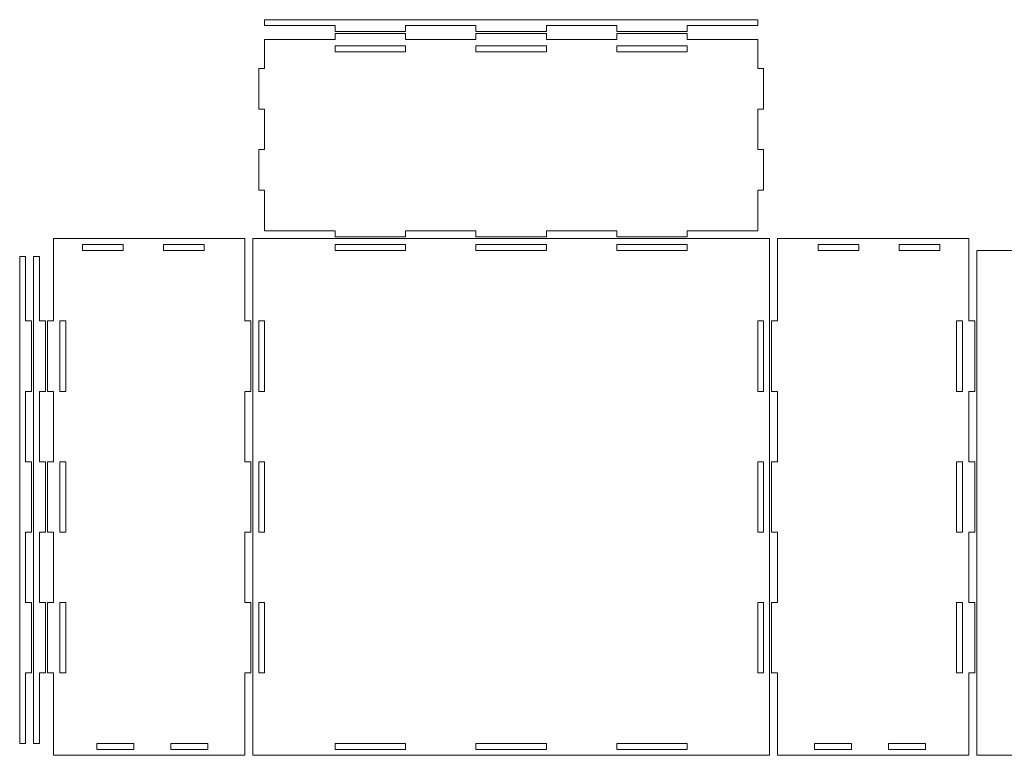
# Model space of a CAD drawing. Header units: millimetres. Extents: x -516 to 475, y -397 to 201.
# Tile 6 of 7: x -516 to -21, y -170 to 201. Entities that reach past the tile are written whole.
import ezdxf

# ---------------------------------------------------------------- set-up
doc = ezdxf.new("R2010")
doc.units = ezdxf.units.MM
doc.header["$MEASUREMENT"] = 0
doc.layers.add('Layer 1', color=7, linetype='Continuous')

msp = doc.modelspace()

# ---------------------------------------------------------------- linework, layer by layer
at = {"layer": 'Layer 1', "color": 250, "lineweight": 9}
for points, knots in [([(-392.6756, 200.6898), (-392.6756, 200.6898), (-144.6756, 200.6898), (-144.6756, 200.6898), (-144.6756, 200.6898), (-144.6756, 200.6898), (-144.6756, 197.6898), (-144.6756, 197.6898), (-144.6756, 197.6898), (-144.6756, 197.6898), (-180.1042, 197.6898), (-180.1042, 197.6898), (-180.1042, 197.6898), (-180.1042, 197.6898), (-180.1042, 194.6898), (-180.1042, 194.6898), (-180.1042, 194.6898), (-180.1042, 194.6898), (-215.5327, 194.6898), (-215.5327, 194.6898), (-215.5327, 194.6898), (-215.5327, 194.6898), (-215.5327, 197.6898), (-215.5327, 197.6898), (-215.5327, 197.6898), (-215.5327, 197.6898), (-250.9613, 197.6898), (-250.9613, 197.6898), (-250.9613, 197.6898), (-250.9613, 197.6898), (-250.9613, 194.6898), (-250.9613, 194.6898), (-250.9613, 194.6898), (-250.9613, 194.6898), (-286.3899, 194.6898), (-286.3899, 194.6898), (-286.3899, 194.6898), (-286.3899, 194.6898), (-286.3899, 197.6898), (-286.3899, 197.6898), (-286.3899, 197.6898), (-286.3899, 197.6898), (-321.8185, 197.6898), (-321.8185, 197.6898), (-321.8185, 197.6898), (-321.8185, 197.6898), (-321.8185, 194.6898), (-321.8185, 194.6898), (-321.8185, 194.6898), (-321.8185, 194.6898), (-357.247, 194.6898), (-357.247, 194.6898), (-357.247, 194.6898), (-357.247, 194.6898), (-357.247, 197.6898), (-357.247, 197.6898), (-357.247, 197.6898), (-357.247, 197.6898), (-392.6756, 197.6898), (-392.6756, 197.6898), (-392.6756, 197.6898), (-392.6756, 197.6898), (-392.6756, 200.6898), (-392.6756, 200.6898)], [0, 0, 0, 0, 0.05882353, 0.05882353, 0.05882353, 0.05882353, 0.11764706, 0.11764706, 0.11764706, 0.11764706, 0.17647059, 0.17647059, 0.17647059, 0.17647059, 0.23529412, 0.23529412, 0.23529412, 0.23529412, 0.29411765, 0.29411765, 0.29411765, 0.29411765, 0.35294118, 0.35294118, 0.35294118, 0.35294118, 0.41176471, 0.41176471, 0.41176471, 0.41176471, 0.47058824, 0.47058824, 0.47058824, 0.47058824, 0.52941176, 0.52941176, 0.52941176, 0.52941176, 0.58823529, 0.58823529, 0.58823529, 0.58823529, 0.64705882, 0.64705882, 0.64705882, 0.64705882, 0.70588235, 0.70588235, 0.70588235, 0.70588235, 0.76470588, 0.76470588, 0.76470588, 0.76470588, 0.82352941, 0.82352941, 0.82352941, 0.82352941, 0.88235294, 0.88235294, 0.88235294, 0.88235294, 1, 1, 1, 1]), ([(-392.6756, 190.6898), (-392.6756, 190.6898), (-357.247, 190.6898), (-357.247, 190.6898), (-357.247, 190.6898), (-357.247, 190.6898), (-357.247, 193.6898), (-357.247, 193.6898), (-357.247, 193.6898), (-357.247, 193.6898), (-321.8185, 193.6898), (-321.8185, 193.6898), (-321.8185, 193.6898), (-321.8185, 193.6898), (-321.8185, 190.6898), (-321.8185, 190.6898), (-321.8185, 190.6898), (-321.8185, 190.6898), (-286.3899, 190.6898), (-286.3899, 190.6898), (-286.3899, 190.6898), (-286.3899, 190.6898), (-286.3899, 193.6898), (-286.3899, 193.6898), (-286.3899, 193.6898), (-286.3899, 193.6898), (-250.9613, 193.6898), (-250.9613, 193.6898), (-250.9613, 193.6898), (-250.9613, 193.6898), (-250.9613, 190.6898), (-250.9613, 190.6898), (-250.9613, 190.6898), (-250.9613, 190.6898), (-215.5327, 190.6898), (-215.5327, 190.6898), (-215.5327, 190.6898), (-215.5327, 190.6898), (-215.5327, 193.6898), (-215.5327, 193.6898), (-215.5327, 193.6898), (-215.5327, 193.6898), (-180.1042, 193.6898), (-180.1042, 193.6898), (-180.1042, 193.6898), (-180.1042, 193.6898), (-180.1042, 190.6898), (-180.1042, 190.6898), (-180.1042, 190.6898), (-180.1042, 190.6898), (-144.6756, 190.6898), (-144.6756, 190.6898), (-144.6756, 190.6898), (-144.6756, 190.6898), (-144.6756, 176.0898), (-144.6756, 176.0898), (-144.6756, 176.0898), (-144.6756, 176.0898), (-141.6756, 176.0898), (-141.6756, 176.0898), (-141.6756, 176.0898), (-141.6756, 176.0898), (-141.6756, 155.6898), (-141.6756, 155.6898), (-141.6756, 155.6898), (-141.6756, 155.6898), (-144.6756, 155.6898), (-144.6756, 155.6898), (-144.6756, 155.6898), (-144.6756, 155.6898), (-144.6756, 135.2898), (-144.6756, 135.2898), (-144.6756, 135.2898), (-144.6756, 135.2898), (-141.6756, 135.2898), (-141.6756, 135.2898), (-141.6756, 135.2898), (-141.6756, 135.2898), (-141.6756, 114.8898), (-141.6756, 114.8898), (-141.6756, 114.8898), (-141.6756, 114.8898), (-144.6756, 114.8898), (-144.6756, 114.8898), (-144.6756, 114.8898), (-144.6756, 114.8898), (-144.6756, 94.4898), (-144.6756, 94.4898), (-144.6756, 94.4898), (-144.6756, 94.4898), (-180.1042, 94.4898), (-180.1042, 94.4898), (-180.1042, 94.4898), (-180.1042, 94.4898), (-180.1042, 91.4898), (-180.1042, 91.4898), (-180.1042, 91.4898), (-180.1042, 91.4898), (-215.5327, 91.4898), (-215.5327, 91.4898), (-215.5327, 91.4898), (-215.5327, 91.4898), (-215.5327, 94.4898), (-215.5327, 94.4898), (-215.5327, 94.4898), (-215.5327, 94.4898), (-250.9613, 94.4898), (-250.9613, 94.4898), (-250.9613, 94.4898), (-250.9613, 94.4898), (-250.9613, 91.4898), (-250.9613, 91.4898), (-250.9613, 91.4898), (-250.9613, 91.4898), (-286.3899, 91.4898), (-286.3899, 91.4898), (-286.3899, 91.4898), (-286.3899, 91.4898), (-286.3899, 94.4898), (-286.3899, 94.4898), (-286.3899, 94.4898), (-286.3899, 94.4898), (-321.8185, 94.4898), (-321.8185, 94.4898), (-321.8185, 94.4898), (-321.8185, 94.4898), (-321.8185, 91.4898), (-321.8185, 91.4898), (-321.8185, 91.4898), (-321.8185, 91.4898), (-357.247, 91.4898), (-357.247, 91.4898), (-357.247, 91.4898), (-357.247, 91.4898), (-357.247, 94.4898), (-357.247, 94.4898), (-357.247, 94.4898), (-357.247, 94.4898), (-392.6756, 94.4898), (-392.6756, 94.4898), (-392.6756, 94.4898), (-392.6756, 94.4898), (-392.6756, 114.8898), (-392.6756, 114.8898), (-392.6756, 114.8898), (-392.6756, 114.8898), (-395.6756, 114.8898), (-395.6756, 114.8898), (-395.6756, 114.8898), (-395.6756, 114.8898), (-395.6756, 135.2898), (-395.6756, 135.2898), (-395.6756, 135.2898), (-395.6756, 135.2898), (-392.6756, 135.2898), (-392.6756, 135.2898), (-392.6756, 135.2898), (-392.6756, 135.2898), (-392.6756, 155.6898), (-392.6756, 155.6898), (-392.6756, 155.6898), (-392.6756, 155.6898), (-395.6756, 155.6898), (-395.6756, 155.6898), (-395.6756, 155.6898), (-395.6756, 155.6898), (-395.6756, 176.0898), (-395.6756, 176.0898), (-395.6756, 176.0898), (-395.6756, 176.0898), (-392.6756, 176.0898), (-392.6756, 176.0898), (-392.6756, 176.0898), (-392.6756, 176.0898), (-392.6756, 190.6898), (-392.6756, 190.6898)], [0, 0, 0, 0, 0.02222222, 0.02222222, 0.02222222, 0.02222222, 0.04444444, 0.04444444, 0.04444444, 0.04444444, 0.06666667, 0.06666667, 0.06666667, 0.06666667, 0.08888889, 0.08888889, 0.08888889, 0.08888889, 0.11111111, 0.11111111, 0.11111111, 0.11111111, 0.13333333, 0.13333333, 0.13333333, 0.13333333, 0.15555556, 0.15555556, 0.15555556, 0.15555556, 0.17777778, 0.17777778, 0.17777778, 0.17777778, 0.2, 0.2, 0.2, 0.2, 0.22222222, 0.22222222, 0.22222222, 0.22222222, 0.24444444, 0.24444444, 0.24444444, 0.24444444, 0.26666667, 0.26666667, 0.26666667, 0.26666667, 0.28888889, 0.28888889, 0.28888889, 0.28888889, 0.31111111, 0.31111111, 0.31111111, 0.31111111, 0.33333333, 0.33333333, 0.33333333, 0.33333333, 0.35555556, 0.35555556, 0.35555556, 0.35555556, 0.37777778, 0.37777778, 0.37777778, 0.37777778, 0.4, 0.4, 0.4, 0.4, 0.42222222, 0.42222222, 0.42222222, 0.42222222, 0.44444444, 0.44444444, 0.44444444, 0.44444444, 0.46666667, 0.46666667, 0.46666667, 0.46666667, 0.48888889, 0.48888889, 0.48888889, 0.48888889, 0.51111111, 0.51111111, 0.51111111, 0.51111111, 0.53333333, 0.53333333, 0.53333333, 0.53333333, 0.55555556, 0.55555556, 0.55555556, 0.55555556, 0.57777778, 0.57777778, 0.57777778, 0.57777778, 0.6, 0.6, 0.6, 0.6, 0.62222222, 0.62222222, 0.62222222, 0.62222222, 0.64444444, 0.64444444, 0.64444444, 0.64444444, 0.66666667, 0.66666667, 0.66666667, 0.66666667, 0.68888889, 0.68888889, 0.68888889, 0.68888889, 0.71111111, 0.71111111, 0.71111111, 0.71111111, 0.73333333, 0.73333333, 0.73333333, 0.73333333, 0.75555556, 0.75555556, 0.75555556, 0.75555556, 0.77777778, 0.77777778, 0.77777778, 0.77777778, 0.8, 0.8, 0.8, 0.8, 0.82222222, 0.82222222, 0.82222222, 0.82222222, 0.84444444, 0.84444444, 0.84444444, 0.84444444, 0.86666667, 0.86666667, 0.86666667, 0.86666667, 0.88888889, 0.88888889, 0.88888889, 0.88888889, 0.91111111, 0.91111111, 0.91111111, 0.91111111, 0.93333333, 0.93333333, 0.93333333, 0.93333333, 0.95555556, 0.95555556, 0.95555556, 0.95555556, 1, 1, 1, 1]), ([(-357.247, 187.4898), (-357.247, 187.4898), (-321.8185, 187.4898), (-321.8185, 187.4898), (-321.8185, 187.4898), (-321.8185, 187.4898), (-321.8185, 184.4898), (-321.8185, 184.4898), (-321.8185, 184.4898), (-321.8185, 184.4898), (-357.247, 184.4898), (-357.247, 184.4898), (-357.247, 184.4898), (-357.247, 184.4898), (-357.247, 187.4898), (-357.247, 187.4898)], [0, 0, 0, 0, 0.2, 0.2, 0.2, 0.2, 0.4, 0.4, 0.4, 0.4, 0.6, 0.6, 0.6, 0.6, 1, 1, 1, 1]), ([(-286.3899, 187.4898), (-286.3899, 187.4898), (-250.9613, 187.4898), (-250.9613, 187.4898), (-250.9613, 187.4898), (-250.9613, 187.4898), (-250.9613, 184.4898), (-250.9613, 184.4898), (-250.9613, 184.4898), (-250.9613, 184.4898), (-286.3899, 184.4898), (-286.3899, 184.4898), (-286.3899, 184.4898), (-286.3899, 184.4898), (-286.3899, 187.4898), (-286.3899, 187.4898)], [0, 0, 0, 0, 0.2, 0.2, 0.2, 0.2, 0.4, 0.4, 0.4, 0.4, 0.6, 0.6, 0.6, 0.6, 1, 1, 1, 1]), ([(-215.5327, 187.4898), (-215.5327, 187.4898), (-180.1042, 187.4898), (-180.1042, 187.4898), (-180.1042, 187.4898), (-180.1042, 187.4898), (-180.1042, 184.4898), (-180.1042, 184.4898), (-180.1042, 184.4898), (-180.1042, 184.4898), (-215.5327, 184.4898), (-215.5327, 184.4898), (-215.5327, 184.4898), (-215.5327, 184.4898), (-215.5327, 187.4898), (-215.5327, 187.4898)], [0, 0, 0, 0, 0.2, 0.2, 0.2, 0.2, 0.4, 0.4, 0.4, 0.4, 0.6, 0.6, 0.6, 0.6, 1, 1, 1, 1]), ([(-402.6756, 90.4898), (-402.6756, 90.4898), (-498.8756, 90.4898), (-498.8756, 90.4898), (-498.8756, 90.4898), (-498.8756, 90.4898), (-498.8756, 49.0612), (-498.8756, 49.0612), (-498.8756, 49.0612), (-498.8756, 49.0612), (-501.8756, 49.0612), (-501.8756, 49.0612), (-501.8756, 49.0612), (-501.8756, 49.0612), (-501.8756, 13.6327), (-501.8756, 13.6327), (-501.8756, 13.6327), (-501.8756, 13.6327), (-498.8756, 13.6327), (-498.8756, 13.6327), (-498.8756, 13.6327), (-498.8756, 13.6327), (-498.8756, -21.7959), (-498.8756, -21.7959), (-498.8756, -21.7959), (-498.8756, -21.7959), (-501.8756, -21.7959), (-501.8756, -21.7959), (-501.8756, -21.7959), (-501.8756, -21.7959), (-501.8756, -57.2245), (-501.8756, -57.2245), (-501.8756, -57.2245), (-501.8756, -57.2245), (-498.8756, -57.2245), (-498.8756, -57.2245), (-498.8756, -57.2245), (-498.8756, -57.2245), (-498.8756, -92.6531), (-498.8756, -92.6531), (-498.8756, -92.6531), (-498.8756, -92.6531), (-501.8756, -92.6531), (-501.8756, -92.6531), (-501.8756, -92.6531), (-501.8756, -92.6531), (-501.8756, -128.0816), (-501.8756, -128.0816), (-501.8756, -128.0816), (-501.8756, -128.0816), (-498.8756, -128.0816), (-498.8756, -128.0816), (-498.8756, -128.0816), (-498.8756, -128.0816), (-498.8756, -166.4026), (-498.8756, -166.4026), (-498.8756, -166.4026), (-498.8756, -166.4026), (-498.8756, -169.5102), (-498.8756, -169.5102), (-498.8756, -169.5102), (-498.8756, -169.5102), (-490.3874, -169.5102), (-490.3874, -169.5102), (-490.3874, -169.5102), (-490.3874, -169.5102), (-490.3874, -169.5102), (-490.3874, -169.5102), (-490.3874, -169.5102), (-490.3874, -169.5102), (-402.6756, -169.5102), (-402.6756, -169.5102), (-402.6756, -169.5102), (-402.6756, -169.5102), (-402.6756, -128.0816), (-402.6756, -128.0816), (-402.6756, -128.0816), (-402.6756, -128.0816), (-399.6756, -128.0816), (-399.6756, -128.0816), (-399.6756, -128.0816), (-399.6756, -128.0816), (-399.6756, -92.6531), (-399.6756, -92.6531), (-399.6756, -92.6531), (-399.6756, -92.6531), (-402.6756, -92.6531), (-402.6756, -92.6531), (-402.6756, -92.6531), (-402.6756, -92.6531), (-402.6756, -57.2245), (-402.6756, -57.2245), (-402.6756, -57.2245), (-402.6756, -57.2245), (-399.6756, -57.2245), (-399.6756, -57.2245), (-399.6756, -57.2245), (-399.6756, -57.2245), (-399.6756, -21.7959), (-399.6756, -21.7959), (-399.6756, -21.7959), (-399.6756, -21.7959), (-402.6756, -21.7959), (-402.6756, -21.7959), (-402.6756, -21.7959), (-402.6756, -21.7959), (-402.6756, 13.6327), (-402.6756, 13.6327), (-402.6756, 13.6327), (-402.6756, 13.6327), (-399.6756, 13.6327), (-399.6756, 13.6327), (-399.6756, 13.6327), (-399.6756, 13.6327), (-399.6756, 49.0612), (-399.6756, 49.0612), (-399.6756, 49.0612), (-399.6756, 49.0612), (-402.6756, 49.0612), (-402.6756, 49.0612), (-402.6756, 49.0612), (-402.6756, 49.0612), (-402.6756, 90.4898), (-402.6756, 90.4898)], [0, 0, 0, 0, 0.03125, 0.03125, 0.03125, 0.03125, 0.0625, 0.0625, 0.0625, 0.0625, 0.09375, 0.09375, 0.09375, 0.09375, 0.125, 0.125, 0.125, 0.125, 0.15625, 0.15625, 0.15625, 0.15625, 0.1875, 0.1875, 0.1875, 0.1875, 0.21875, 0.21875, 0.21875, 0.21875, 0.25, 0.25, 0.25, 0.25, 0.28125, 0.28125, 0.28125, 0.28125, 0.3125, 0.3125, 0.3125, 0.3125, 0.34375, 0.34375, 0.34375, 0.34375, 0.375, 0.375, 0.375, 0.375, 0.40625, 0.40625, 0.40625, 0.40625, 0.4375, 0.4375, 0.4375, 0.4375, 0.46875, 0.46875, 0.46875, 0.46875, 0.5, 0.5, 0.5, 0.5, 0.53125, 0.53125, 0.53125, 0.53125, 0.5625, 0.5625, 0.5625, 0.5625, 0.59375, 0.59375, 0.59375, 0.59375, 0.625, 0.625, 0.625, 0.625, 0.65625, 0.65625, 0.65625, 0.65625, 0.6875, 0.6875, 0.6875, 0.6875, 0.71875, 0.71875, 0.71875, 0.71875, 0.75, 0.75, 0.75, 0.75, 0.78125, 0.78125, 0.78125, 0.78125, 0.8125, 0.8125, 0.8125, 0.8125, 0.84375, 0.84375, 0.84375, 0.84375, 0.875, 0.875, 0.875, 0.875, 0.90625, 0.90625, 0.90625, 0.90625, 0.9375, 0.9375, 0.9375, 0.9375, 1, 1, 1, 1]), ([(-398.6756, 90.4898), (-398.6756, 90.4898), (-138.6756, 90.4898), (-138.6756, 90.4898), (-138.6756, 90.4898), (-138.6756, 90.4898), (-138.6756, -169.5102), (-138.6756, -169.5102), (-138.6756, -169.5102), (-138.6756, -169.5102), (-398.6756, -169.5102), (-398.6756, -169.5102), (-398.6756, -169.5102), (-398.6756, -169.5102), (-398.6756, 90.4898), (-398.6756, 90.4898)], [0, 0, 0, 0, 0.2, 0.2, 0.2, 0.2, 0.4, 0.4, 0.4, 0.4, 0.6, 0.6, 0.6, 0.6, 1, 1, 1, 1]), ([(-134.6756, 90.4898), (-134.6756, 90.4898), (-38.4756, 90.4898), (-38.4756, 90.4898), (-38.4756, 90.4898), (-38.4756, 90.4898), (-38.4756, 49.0612), (-38.4756, 49.0612), (-38.4756, 49.0612), (-38.4756, 49.0612), (-35.4756, 49.0612), (-35.4756, 49.0612), (-35.4756, 49.0612), (-35.4756, 49.0612), (-35.4756, 13.6327), (-35.4756, 13.6327), (-35.4756, 13.6327), (-35.4756, 13.6327), (-38.4756, 13.6327), (-38.4756, 13.6327), (-38.4756, 13.6327), (-38.4756, 13.6327), (-38.4756, -21.7959), (-38.4756, -21.7959), (-38.4756, -21.7959), (-38.4756, -21.7959), (-35.4756, -21.7959), (-35.4756, -21.7959), (-35.4756, -21.7959), (-35.4756, -21.7959), (-35.4756, -57.2245), (-35.4756, -57.2245), (-35.4756, -57.2245), (-35.4756, -57.2245), (-38.4756, -57.2245), (-38.4756, -57.2245), (-38.4756, -57.2245), (-38.4756, -57.2245), (-38.4756, -92.6531), (-38.4756, -92.6531), (-38.4756, -92.6531), (-38.4756, -92.6531), (-35.4756, -92.6531), (-35.4756, -92.6531), (-35.4756, -92.6531), (-35.4756, -92.6531), (-35.4756, -128.0816), (-35.4756, -128.0816), (-35.4756, -128.0816), (-35.4756, -128.0816), (-38.4756, -128.0816), (-38.4756, -128.0816), (-38.4756, -128.0816), (-38.4756, -128.0816), (-38.4756, -166.4026), (-38.4756, -166.4026), (-38.4756, -166.4026), (-38.4756, -166.4026), (-38.4756, -169.5102), (-38.4756, -169.5102), (-38.4756, -169.5102), (-38.4756, -169.5102), (-46.9638, -169.5102), (-46.9638, -169.5102), (-46.9638, -169.5102), (-46.9638, -169.5102), (-46.9638, -169.5102), (-46.9638, -169.5102), (-46.9638, -169.5102), (-46.9638, -169.5102), (-134.6756, -169.5102), (-134.6756, -169.5102), (-134.6756, -169.5102), (-134.6756, -169.5102), (-134.6756, -128.0816), (-134.6756, -128.0816), (-134.6756, -128.0816), (-134.6756, -128.0816), (-137.6756, -128.0816), (-137.6756, -128.0816), (-137.6756, -128.0816), (-137.6756, -128.0816), (-137.6756, -92.6531), (-137.6756, -92.6531), (-137.6756, -92.6531), (-137.6756, -92.6531), (-134.6756, -92.6531), (-134.6756, -92.6531), (-134.6756, -92.6531), (-134.6756, -92.6531), (-134.6756, -57.2245), (-134.6756, -57.2245), (-134.6756, -57.2245), (-134.6756, -57.2245), (-137.6756, -57.2245), (-137.6756, -57.2245), (-137.6756, -57.2245), (-137.6756, -57.2245), (-137.6756, -21.7959), (-137.6756, -21.7959), (-137.6756, -21.7959), (-137.6756, -21.7959), (-134.6756, -21.7959), (-134.6756, -21.7959), (-134.6756, -21.7959), (-134.6756, -21.7959), (-134.6756, 13.6327), (-134.6756, 13.6327), (-134.6756, 13.6327), (-134.6756, 13.6327), (-137.6756, 13.6327), (-137.6756, 13.6327), (-137.6756, 13.6327), (-137.6756, 13.6327), (-137.6756, 49.0612), (-137.6756, 49.0612), (-137.6756, 49.0612), (-137.6756, 49.0612), (-134.6756, 49.0612), (-134.6756, 49.0612), (-134.6756, 49.0612), (-134.6756, 49.0612), (-134.6756, 90.4898), (-134.6756, 90.4898)], [0, 0, 0, 0, 0.03125, 0.03125, 0.03125, 0.03125, 0.0625, 0.0625, 0.0625, 0.0625, 0.09375, 0.09375, 0.09375, 0.09375, 0.125, 0.125, 0.125, 0.125, 0.15625, 0.15625, 0.15625, 0.15625, 0.1875, 0.1875, 0.1875, 0.1875, 0.21875, 0.21875, 0.21875, 0.21875, 0.25, 0.25, 0.25, 0.25, 0.28125, 0.28125, 0.28125, 0.28125, 0.3125, 0.3125, 0.3125, 0.3125, 0.34375, 0.34375, 0.34375, 0.34375, 0.375, 0.375, 0.375, 0.375, 0.40625, 0.40625, 0.40625, 0.40625, 0.4375, 0.4375, 0.4375, 0.4375, 0.46875, 0.46875, 0.46875, 0.46875, 0.5, 0.5, 0.5, 0.5, 0.53125, 0.53125, 0.53125, 0.53125, 0.5625, 0.5625, 0.5625, 0.5625, 0.59375, 0.59375, 0.59375, 0.59375, 0.625, 0.625, 0.625, 0.625, 0.65625, 0.65625, 0.65625, 0.65625, 0.6875, 0.6875, 0.6875, 0.6875, 0.71875, 0.71875, 0.71875, 0.71875, 0.75, 0.75, 0.75, 0.75, 0.78125, 0.78125, 0.78125, 0.78125, 0.8125, 0.8125, 0.8125, 0.8125, 0.84375, 0.84375, 0.84375, 0.84375, 0.875, 0.875, 0.875, 0.875, 0.90625, 0.90625, 0.90625, 0.90625, 0.9375, 0.9375, 0.9375, 0.9375, 1, 1, 1, 1]), ([(-463.8756, 87.4898), (-463.8756, 87.4898), (-484.2756, 87.4898), (-484.2756, 87.4898), (-484.2756, 87.4898), (-484.2756, 87.4898), (-484.2756, 84.4898), (-484.2756, 84.4898), (-484.2756, 84.4898), (-484.2756, 84.4898), (-463.8756, 84.4898), (-463.8756, 84.4898), (-463.8756, 84.4898), (-463.8756, 84.4898), (-463.8756, 87.4898), (-463.8756, 87.4898)], [0, 0, 0, 0, 0.2, 0.2, 0.2, 0.2, 0.4, 0.4, 0.4, 0.4, 0.6, 0.6, 0.6, 0.6, 1, 1, 1, 1]), ([(-423.0756, 87.4898), (-423.0756, 87.4898), (-443.4756, 87.4898), (-443.4756, 87.4898), (-443.4756, 87.4898), (-443.4756, 87.4898), (-443.4756, 84.4898), (-443.4756, 84.4898), (-443.4756, 84.4898), (-443.4756, 84.4898), (-423.0756, 84.4898), (-423.0756, 84.4898), (-423.0756, 84.4898), (-423.0756, 84.4898), (-423.0756, 87.4898), (-423.0756, 87.4898)], [0, 0, 0, 0, 0.2, 0.2, 0.2, 0.2, 0.4, 0.4, 0.4, 0.4, 0.6, 0.6, 0.6, 0.6, 1, 1, 1, 1]), ([(-357.247, 87.4898), (-357.247, 87.4898), (-321.8185, 87.4898), (-321.8185, 87.4898), (-321.8185, 87.4898), (-321.8185, 87.4898), (-321.8185, 84.4898), (-321.8185, 84.4898), (-321.8185, 84.4898), (-321.8185, 84.4898), (-357.247, 84.4898), (-357.247, 84.4898), (-357.247, 84.4898), (-357.247, 84.4898), (-357.247, 87.4898), (-357.247, 87.4898)], [0, 0, 0, 0, 0.2, 0.2, 0.2, 0.2, 0.4, 0.4, 0.4, 0.4, 0.6, 0.6, 0.6, 0.6, 1, 1, 1, 1]), ([(-286.3899, 87.4898), (-286.3899, 87.4898), (-250.9613, 87.4898), (-250.9613, 87.4898), (-250.9613, 87.4898), (-250.9613, 87.4898), (-250.9613, 84.4898), (-250.9613, 84.4898), (-250.9613, 84.4898), (-250.9613, 84.4898), (-286.3899, 84.4898), (-286.3899, 84.4898), (-286.3899, 84.4898), (-286.3899, 84.4898), (-286.3899, 87.4898), (-286.3899, 87.4898)], [0, 0, 0, 0, 0.2, 0.2, 0.2, 0.2, 0.4, 0.4, 0.4, 0.4, 0.6, 0.6, 0.6, 0.6, 1, 1, 1, 1]), ([(-215.5327, 87.4898), (-215.5327, 87.4898), (-180.1042, 87.4898), (-180.1042, 87.4898), (-180.1042, 87.4898), (-180.1042, 87.4898), (-180.1042, 84.4898), (-180.1042, 84.4898), (-180.1042, 84.4898), (-180.1042, 84.4898), (-215.5327, 84.4898), (-215.5327, 84.4898), (-215.5327, 84.4898), (-215.5327, 84.4898), (-215.5327, 87.4898), (-215.5327, 87.4898)], [0, 0, 0, 0, 0.2, 0.2, 0.2, 0.2, 0.4, 0.4, 0.4, 0.4, 0.6, 0.6, 0.6, 0.6, 1, 1, 1, 1]), ([(-114.2756, 87.4898), (-114.2756, 87.4898), (-93.8756, 87.4898), (-93.8756, 87.4898), (-93.8756, 87.4898), (-93.8756, 87.4898), (-93.8756, 84.4898), (-93.8756, 84.4898), (-93.8756, 84.4898), (-93.8756, 84.4898), (-114.2756, 84.4898), (-114.2756, 84.4898), (-114.2756, 84.4898), (-114.2756, 84.4898), (-114.2756, 87.4898), (-114.2756, 87.4898)], [0, 0, 0, 0, 0.2, 0.2, 0.2, 0.2, 0.4, 0.4, 0.4, 0.4, 0.6, 0.6, 0.6, 0.6, 1, 1, 1, 1]), ([(-73.4756, 87.4898), (-73.4756, 87.4898), (-53.0756, 87.4898), (-53.0756, 87.4898), (-53.0756, 87.4898), (-53.0756, 87.4898), (-53.0756, 84.4898), (-53.0756, 84.4898), (-53.0756, 84.4898), (-53.0756, 84.4898), (-73.4756, 84.4898), (-73.4756, 84.4898), (-73.4756, 84.4898), (-73.4756, 84.4898), (-73.4756, 87.4898), (-73.4756, 87.4898)], [0, 0, 0, 0, 0.2, 0.2, 0.2, 0.2, 0.4, 0.4, 0.4, 0.4, 0.6, 0.6, 0.6, 0.6, 1, 1, 1, 1]), ([(-34.4756, 84.4898), (-34.4756, 84.4898), (213.5244, 84.4898), (213.5244, 84.4898), (213.5244, 84.4898), (213.5244, 84.4898), (213.5244, -169.5102), (213.5244, -169.5102), (213.5244, -169.5102), (213.5244, -169.5102), (114.5244, -169.5102), (114.5244, -169.5102), (114.5244, -169.5102), (114.5244, -183.3173), (103.3315, -194.5102), (89.5244, -194.5102), (89.5244, -194.5102), (75.7173, -194.5102), (64.5244, -183.3173), (64.5244, -169.5102), (64.5244, -169.5102), (64.5244, -169.5102), (-34.4756, -169.5102), (-34.4756, -169.5102), (-34.4756, -169.5102), (-34.4756, -169.5102), (-34.4756, 84.4898), (-34.4756, 84.4898)], [0, 0, 0, 0, 0.125, 0.125, 0.125, 0.125, 0.25, 0.25, 0.25, 0.25, 0.375, 0.375, 0.375, 0.375, 0.5, 0.5, 0.5, 0.5, 0.625, 0.625, 0.625, 0.625, 0.75, 0.75, 0.75, 0.75, 1, 1, 1, 1]), ([(-515.8756, 81.4898), (-515.8756, 81.4898), (-512.8756, 81.4898), (-512.8756, 81.4898), (-512.8756, 81.4898), (-512.8756, 81.4898), (-512.8756, 49.0612), (-512.8756, 49.0612), (-512.8756, 49.0612), (-512.8756, 49.0612), (-509.8756, 49.0612), (-509.8756, 49.0612), (-509.8756, 49.0612), (-509.8756, 49.0612), (-509.8756, 13.6327), (-509.8756, 13.6327), (-509.8756, 13.6327), (-509.8756, 13.6327), (-512.8756, 13.6327), (-512.8756, 13.6327), (-512.8756, 13.6327), (-512.8756, 13.6327), (-512.8756, -21.7959), (-512.8756, -21.7959), (-512.8756, -21.7959), (-512.8756, -21.7959), (-509.8756, -21.7959), (-509.8756, -21.7959), (-509.8756, -21.7959), (-509.8756, -21.7959), (-509.8756, -57.2245), (-509.8756, -57.2245), (-509.8756, -57.2245), (-509.8756, -57.2245), (-512.8756, -57.2245), (-512.8756, -57.2245), (-512.8756, -57.2245), (-512.8756, -57.2245), (-512.8756, -92.6531), (-512.8756, -92.6531), (-512.8756, -92.6531), (-512.8756, -92.6531), (-509.8756, -92.6531), (-509.8756, -92.6531), (-509.8756, -92.6531), (-509.8756, -92.6531), (-509.8756, -128.0816), (-509.8756, -128.0816), (-509.8756, -128.0816), (-509.8756, -128.0816), (-512.8756, -128.0816), (-512.8756, -128.0816), (-512.8756, -128.0816), (-512.8756, -128.0816), (-512.8756, -163.5102), (-512.8756, -163.5102), (-512.8756, -163.5102), (-512.8756, -163.5102), (-515.8756, -163.5102), (-515.8756, -163.5102), (-515.8756, -163.5102), (-515.8756, -163.5102), (-515.8756, 81.4898), (-515.8756, 81.4898)], [0, 0, 0, 0, 0.05882353, 0.05882353, 0.05882353, 0.05882353, 0.11764706, 0.11764706, 0.11764706, 0.11764706, 0.17647059, 0.17647059, 0.17647059, 0.17647059, 0.23529412, 0.23529412, 0.23529412, 0.23529412, 0.29411765, 0.29411765, 0.29411765, 0.29411765, 0.35294118, 0.35294118, 0.35294118, 0.35294118, 0.41176471, 0.41176471, 0.41176471, 0.41176471, 0.47058824, 0.47058824, 0.47058824, 0.47058824, 0.52941176, 0.52941176, 0.52941176, 0.52941176, 0.58823529, 0.58823529, 0.58823529, 0.58823529, 0.64705882, 0.64705882, 0.64705882, 0.64705882, 0.70588235, 0.70588235, 0.70588235, 0.70588235, 0.76470588, 0.76470588, 0.76470588, 0.76470588, 0.82352941, 0.82352941, 0.82352941, 0.82352941, 0.88235294, 0.88235294, 0.88235294, 0.88235294, 1, 1, 1, 1]), ([(-508.8756, 81.4898), (-508.8756, 81.4898), (-505.8756, 81.4898), (-505.8756, 81.4898), (-505.8756, 81.4898), (-505.8756, 81.4898), (-505.8756, 49.0612), (-505.8756, 49.0612), (-505.8756, 49.0612), (-505.8756, 49.0612), (-502.8756, 49.0612), (-502.8756, 49.0612), (-502.8756, 49.0612), (-502.8756, 49.0612), (-502.8756, 13.6327), (-502.8756, 13.6327), (-502.8756, 13.6327), (-502.8756, 13.6327), (-505.8756, 13.6327), (-505.8756, 13.6327), (-505.8756, 13.6327), (-505.8756, 13.6327), (-505.8756, -21.7959), (-505.8756, -21.7959), (-505.8756, -21.7959), (-505.8756, -21.7959), (-502.8756, -21.7959), (-502.8756, -21.7959), (-502.8756, -21.7959), (-502.8756, -21.7959), (-502.8756, -57.2245), (-502.8756, -57.2245), (-502.8756, -57.2245), (-502.8756, -57.2245), (-505.8756, -57.2245), (-505.8756, -57.2245), (-505.8756, -57.2245), (-505.8756, -57.2245), (-505.8756, -92.6531), (-505.8756, -92.6531), (-505.8756, -92.6531), (-505.8756, -92.6531), (-502.8756, -92.6531), (-502.8756, -92.6531), (-502.8756, -92.6531), (-502.8756, -92.6531), (-502.8756, -128.0816), (-502.8756, -128.0816), (-502.8756, -128.0816), (-502.8756, -128.0816), (-505.8756, -128.0816), (-505.8756, -128.0816), (-505.8756, -128.0816), (-505.8756, -128.0816), (-505.8756, -163.5102), (-505.8756, -163.5102), (-505.8756, -163.5102), (-505.8756, -163.5102), (-508.8756, -163.5102), (-508.8756, -163.5102), (-508.8756, -163.5102), (-508.8756, -163.5102), (-508.8756, 81.4898), (-508.8756, 81.4898)], [0, 0, 0, 0, 0.05882353, 0.05882353, 0.05882353, 0.05882353, 0.11764706, 0.11764706, 0.11764706, 0.11764706, 0.17647059, 0.17647059, 0.17647059, 0.17647059, 0.23529412, 0.23529412, 0.23529412, 0.23529412, 0.29411765, 0.29411765, 0.29411765, 0.29411765, 0.35294118, 0.35294118, 0.35294118, 0.35294118, 0.41176471, 0.41176471, 0.41176471, 0.41176471, 0.47058824, 0.47058824, 0.47058824, 0.47058824, 0.52941176, 0.52941176, 0.52941176, 0.52941176, 0.58823529, 0.58823529, 0.58823529, 0.58823529, 0.64705882, 0.64705882, 0.64705882, 0.64705882, 0.70588235, 0.70588235, 0.70588235, 0.70588235, 0.76470588, 0.76470588, 0.76470588, 0.76470588, 0.82352941, 0.82352941, 0.82352941, 0.82352941, 0.88235294, 0.88235294, 0.88235294, 0.88235294, 1, 1, 1, 1]), ([(-492.6756, 49.0612), (-492.6756, 49.0612), (-495.6756, 49.0612), (-495.6756, 49.0612), (-495.6756, 49.0612), (-495.6756, 49.0612), (-495.6756, 13.6327), (-495.6756, 13.6327), (-495.6756, 13.6327), (-495.6756, 13.6327), (-492.6756, 13.6327), (-492.6756, 13.6327), (-492.6756, 13.6327), (-492.6756, 13.6327), (-492.6756, 49.0612), (-492.6756, 49.0612)], [0, 0, 0, 0, 0.2, 0.2, 0.2, 0.2, 0.4, 0.4, 0.4, 0.4, 0.6, 0.6, 0.6, 0.6, 1, 1, 1, 1]), ([(-395.6756, 49.0612), (-395.6756, 49.0612), (-392.6756, 49.0612), (-392.6756, 49.0612), (-392.6756, 49.0612), (-392.6756, 49.0612), (-392.6756, 13.6327), (-392.6756, 13.6327), (-392.6756, 13.6327), (-392.6756, 13.6327), (-395.6756, 13.6327), (-395.6756, 13.6327), (-395.6756, 13.6327), (-395.6756, 13.6327), (-395.6756, 49.0612), (-395.6756, 49.0612)], [0, 0, 0, 0, 0.2, 0.2, 0.2, 0.2, 0.4, 0.4, 0.4, 0.4, 0.6, 0.6, 0.6, 0.6, 1, 1, 1, 1]), ([(-144.6756, 49.0612), (-144.6756, 49.0612), (-141.6756, 49.0612), (-141.6756, 49.0612), (-141.6756, 49.0612), (-141.6756, 49.0612), (-141.6756, 13.6327), (-141.6756, 13.6327), (-141.6756, 13.6327), (-141.6756, 13.6327), (-144.6756, 13.6327), (-144.6756, 13.6327), (-144.6756, 13.6327), (-144.6756, 13.6327), (-144.6756, 49.0612), (-144.6756, 49.0612)], [0, 0, 0, 0, 0.2, 0.2, 0.2, 0.2, 0.4, 0.4, 0.4, 0.4, 0.6, 0.6, 0.6, 0.6, 1, 1, 1, 1]), ([(-44.6756, 49.0612), (-44.6756, 49.0612), (-41.6756, 49.0612), (-41.6756, 49.0612), (-41.6756, 49.0612), (-41.6756, 49.0612), (-41.6756, 13.6327), (-41.6756, 13.6327), (-41.6756, 13.6327), (-41.6756, 13.6327), (-44.6756, 13.6327), (-44.6756, 13.6327), (-44.6756, 13.6327), (-44.6756, 13.6327), (-44.6756, 49.0612), (-44.6756, 49.0612)], [0, 0, 0, 0, 0.2, 0.2, 0.2, 0.2, 0.4, 0.4, 0.4, 0.4, 0.6, 0.6, 0.6, 0.6, 1, 1, 1, 1]), ([(-492.6756, -21.7959), (-492.6756, -21.7959), (-495.6756, -21.7959), (-495.6756, -21.7959), (-495.6756, -21.7959), (-495.6756, -21.7959), (-495.6756, -57.2245), (-495.6756, -57.2245), (-495.6756, -57.2245), (-495.6756, -57.2245), (-492.6756, -57.2245), (-492.6756, -57.2245), (-492.6756, -57.2245), (-492.6756, -57.2245), (-492.6756, -21.7959), (-492.6756, -21.7959)], [0, 0, 0, 0, 0.2, 0.2, 0.2, 0.2, 0.4, 0.4, 0.4, 0.4, 0.6, 0.6, 0.6, 0.6, 1, 1, 1, 1]), ([(-395.6756, -21.7959), (-395.6756, -21.7959), (-392.6756, -21.7959), (-392.6756, -21.7959), (-392.6756, -21.7959), (-392.6756, -21.7959), (-392.6756, -57.2245), (-392.6756, -57.2245), (-392.6756, -57.2245), (-392.6756, -57.2245), (-395.6756, -57.2245), (-395.6756, -57.2245), (-395.6756, -57.2245), (-395.6756, -57.2245), (-395.6756, -21.7959), (-395.6756, -21.7959)], [0, 0, 0, 0, 0.2, 0.2, 0.2, 0.2, 0.4, 0.4, 0.4, 0.4, 0.6, 0.6, 0.6, 0.6, 1, 1, 1, 1]), ([(-144.6756, -21.7959), (-144.6756, -21.7959), (-141.6756, -21.7959), (-141.6756, -21.7959), (-141.6756, -21.7959), (-141.6756, -21.7959), (-141.6756, -57.2245), (-141.6756, -57.2245), (-141.6756, -57.2245), (-141.6756, -57.2245), (-144.6756, -57.2245), (-144.6756, -57.2245), (-144.6756, -57.2245), (-144.6756, -57.2245), (-144.6756, -21.7959), (-144.6756, -21.7959)], [0, 0, 0, 0, 0.2, 0.2, 0.2, 0.2, 0.4, 0.4, 0.4, 0.4, 0.6, 0.6, 0.6, 0.6, 1, 1, 1, 1]), ([(-44.6756, -21.7959), (-44.6756, -21.7959), (-41.6756, -21.7959), (-41.6756, -21.7959), (-41.6756, -21.7959), (-41.6756, -21.7959), (-41.6756, -57.2245), (-41.6756, -57.2245), (-41.6756, -57.2245), (-41.6756, -57.2245), (-44.6756, -57.2245), (-44.6756, -57.2245), (-44.6756, -57.2245), (-44.6756, -57.2245), (-44.6756, -21.7959), (-44.6756, -21.7959)], [0, 0, 0, 0, 0.2, 0.2, 0.2, 0.2, 0.4, 0.4, 0.4, 0.4, 0.6, 0.6, 0.6, 0.6, 1, 1, 1, 1]), ([(-492.6756, -92.6531), (-492.6756, -92.6531), (-495.6756, -92.6531), (-495.6756, -92.6531), (-495.6756, -92.6531), (-495.6756, -92.6531), (-495.6756, -128.0816), (-495.6756, -128.0816), (-495.6756, -128.0816), (-495.6756, -128.0816), (-492.6756, -128.0816), (-492.6756, -128.0816), (-492.6756, -128.0816), (-492.6756, -128.0816), (-492.6756, -92.6531), (-492.6756, -92.6531)], [0, 0, 0, 0, 0.2, 0.2, 0.2, 0.2, 0.4, 0.4, 0.4, 0.4, 0.6, 0.6, 0.6, 0.6, 1, 1, 1, 1]), ([(-395.6756, -92.6531), (-395.6756, -92.6531), (-392.6756, -92.6531), (-392.6756, -92.6531), (-392.6756, -92.6531), (-392.6756, -92.6531), (-392.6756, -128.0816), (-392.6756, -128.0816), (-392.6756, -128.0816), (-392.6756, -128.0816), (-395.6756, -128.0816), (-395.6756, -128.0816), (-395.6756, -128.0816), (-395.6756, -128.0816), (-395.6756, -92.6531), (-395.6756, -92.6531)], [0, 0, 0, 0, 0.2, 0.2, 0.2, 0.2, 0.4, 0.4, 0.4, 0.4, 0.6, 0.6, 0.6, 0.6, 1, 1, 1, 1]), ([(-144.6756, -92.6531), (-144.6756, -92.6531), (-141.6756, -92.6531), (-141.6756, -92.6531), (-141.6756, -92.6531), (-141.6756, -92.6531), (-141.6756, -128.0816), (-141.6756, -128.0816), (-141.6756, -128.0816), (-141.6756, -128.0816), (-144.6756, -128.0816), (-144.6756, -128.0816), (-144.6756, -128.0816), (-144.6756, -128.0816), (-144.6756, -92.6531), (-144.6756, -92.6531)], [0, 0, 0, 0, 0.2, 0.2, 0.2, 0.2, 0.4, 0.4, 0.4, 0.4, 0.6, 0.6, 0.6, 0.6, 1, 1, 1, 1]), ([(-44.6756, -92.6531), (-44.6756, -92.6531), (-41.6756, -92.6531), (-41.6756, -92.6531), (-41.6756, -92.6531), (-41.6756, -92.6531), (-41.6756, -128.0816), (-41.6756, -128.0816), (-41.6756, -128.0816), (-41.6756, -128.0816), (-44.6756, -128.0816), (-44.6756, -128.0816), (-44.6756, -128.0816), (-44.6756, -128.0816), (-44.6756, -92.6531), (-44.6756, -92.6531)], [0, 0, 0, 0, 0.2, 0.2, 0.2, 0.2, 0.4, 0.4, 0.4, 0.4, 0.6, 0.6, 0.6, 0.6, 1, 1, 1, 1]), ([(-458.4756, -163.5102), (-458.4756, -163.5102), (-477.0756, -163.5102), (-477.0756, -163.5102), (-477.0756, -163.5102), (-477.0756, -163.5102), (-477.0756, -166.5102), (-477.0756, -166.5102), (-477.0756, -166.5102), (-477.0756, -166.5102), (-458.4756, -166.5102), (-458.4756, -166.5102), (-458.4756, -166.5102), (-458.4756, -166.5102), (-458.4756, -163.5102), (-458.4756, -163.5102)], [0, 0, 0, 0, 0.2, 0.2, 0.2, 0.2, 0.4, 0.4, 0.4, 0.4, 0.6, 0.6, 0.6, 0.6, 1, 1, 1, 1]), ([(-421.2756, -163.5102), (-421.2756, -163.5102), (-439.8756, -163.5102), (-439.8756, -163.5102), (-439.8756, -163.5102), (-439.8756, -163.5102), (-439.8756, -166.5102), (-439.8756, -166.5102), (-439.8756, -166.5102), (-439.8756, -166.5102), (-421.2756, -166.5102), (-421.2756, -166.5102), (-421.2756, -166.5102), (-421.2756, -166.5102), (-421.2756, -163.5102), (-421.2756, -163.5102)], [0, 0, 0, 0, 0.2, 0.2, 0.2, 0.2, 0.4, 0.4, 0.4, 0.4, 0.6, 0.6, 0.6, 0.6, 1, 1, 1, 1]), ([(-357.247, -163.5102), (-357.247, -163.5102), (-321.8185, -163.5102), (-321.8185, -163.5102), (-321.8185, -163.5102), (-321.8185, -163.5102), (-321.8185, -166.5102), (-321.8185, -166.5102), (-321.8185, -166.5102), (-321.8185, -166.5102), (-357.247, -166.5102), (-357.247, -166.5102), (-357.247, -166.5102), (-357.247, -166.5102), (-357.247, -163.5102), (-357.247, -163.5102)], [0, 0, 0, 0, 0.2, 0.2, 0.2, 0.2, 0.4, 0.4, 0.4, 0.4, 0.6, 0.6, 0.6, 0.6, 1, 1, 1, 1]), ([(-286.3899, -163.5102), (-286.3899, -163.5102), (-250.9613, -163.5102), (-250.9613, -163.5102), (-250.9613, -163.5102), (-250.9613, -163.5102), (-250.9613, -166.5102), (-250.9613, -166.5102), (-250.9613, -166.5102), (-250.9613, -166.5102), (-286.3899, -166.5102), (-286.3899, -166.5102), (-286.3899, -166.5102), (-286.3899, -166.5102), (-286.3899, -163.5102), (-286.3899, -163.5102)], [0, 0, 0, 0, 0.2, 0.2, 0.2, 0.2, 0.4, 0.4, 0.4, 0.4, 0.6, 0.6, 0.6, 0.6, 1, 1, 1, 1]), ([(-215.5327, -163.5102), (-215.5327, -163.5102), (-180.1042, -163.5102), (-180.1042, -163.5102), (-180.1042, -163.5102), (-180.1042, -163.5102), (-180.1042, -166.5102), (-180.1042, -166.5102), (-180.1042, -166.5102), (-180.1042, -166.5102), (-215.5327, -166.5102), (-215.5327, -166.5102), (-215.5327, -166.5102), (-215.5327, -166.5102), (-215.5327, -163.5102), (-215.5327, -163.5102)], [0, 0, 0, 0, 0.2, 0.2, 0.2, 0.2, 0.4, 0.4, 0.4, 0.4, 0.6, 0.6, 0.6, 0.6, 1, 1, 1, 1]), ([(-116.0756, -163.5102), (-116.0756, -163.5102), (-97.4756, -163.5102), (-97.4756, -163.5102), (-97.4756, -163.5102), (-97.4756, -163.5102), (-97.4756, -166.5102), (-97.4756, -166.5102), (-97.4756, -166.5102), (-97.4756, -166.5102), (-116.0756, -166.5102), (-116.0756, -166.5102), (-116.0756, -166.5102), (-116.0756, -166.5102), (-116.0756, -163.5102), (-116.0756, -163.5102)], [0, 0, 0, 0, 0.2, 0.2, 0.2, 0.2, 0.4, 0.4, 0.4, 0.4, 0.6, 0.6, 0.6, 0.6, 1, 1, 1, 1]), ([(-78.8756, -163.5102), (-78.8756, -163.5102), (-60.2756, -163.5102), (-60.2756, -163.5102), (-60.2756, -163.5102), (-60.2756, -163.5102), (-60.2756, -166.5102), (-60.2756, -166.5102), (-60.2756, -166.5102), (-60.2756, -166.5102), (-78.8756, -166.5102), (-78.8756, -166.5102), (-78.8756, -166.5102), (-78.8756, -166.5102), (-78.8756, -163.5102), (-78.8756, -163.5102)], [0, 0, 0, 0, 0.2, 0.2, 0.2, 0.2, 0.4, 0.4, 0.4, 0.4, 0.6, 0.6, 0.6, 0.6, 1, 1, 1, 1])]:
    msp.add_open_spline(points, degree=3, knots=knots, dxfattribs=at)

doc.saveas('drawing.dxf')
